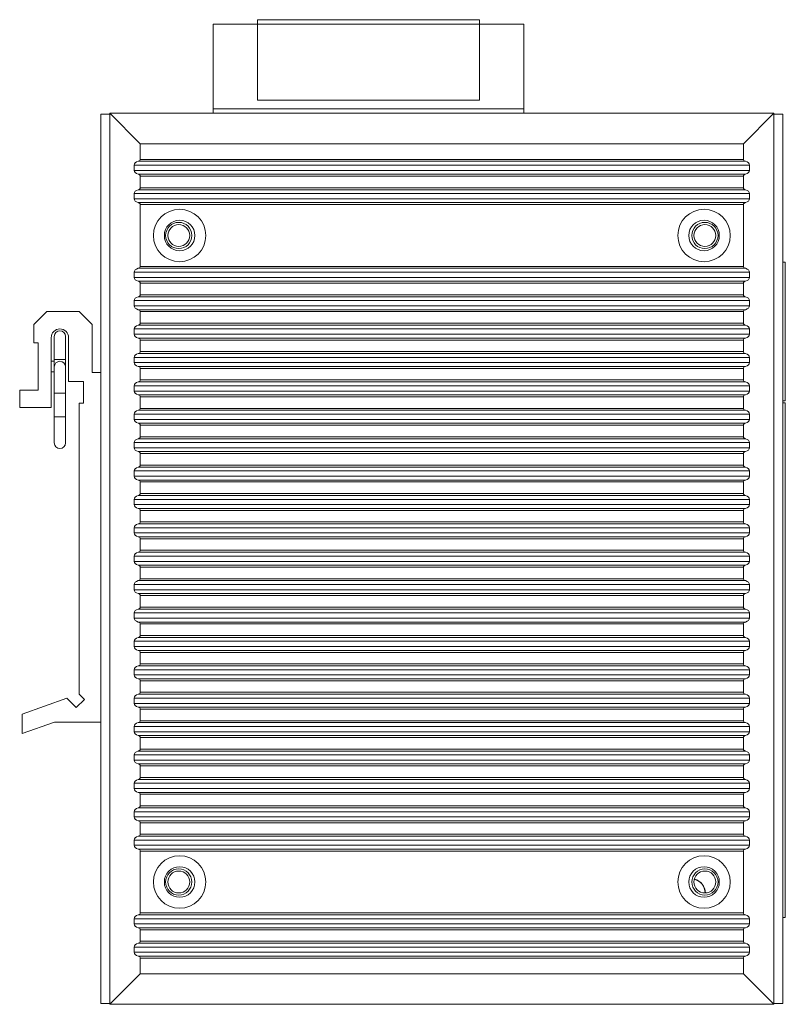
# Model space of a CAD drawing. Header units: millimetres. Extents: x -94 to 191, y -56 to 324.
# Tile 4 of 5: x 103 to 191, y 58 to 171. Entities that reach past the tile are written whole.
import ezdxf

# ---------------------------------------------------------------- set-up
doc = ezdxf.new("R2010")
doc.units = ezdxf.units.MM
doc.layers.get('0').update_dxf_attribs({"lineweight": 20})

msp = doc.modelspace()

# ---------------------------------------------------------------- linework, layer by layer
at = {"color": 7, "linetype": 'Continuous', "lineweight": 15}
for p, q in [((125.502, 170.238), (125.502, 160.538)), ((125.502, 170.238), (130.582, 170.238)), ((155.982, 170.738), (130.582, 170.738)), ((130.582, 170.738), (130.582, 170.238)), ((155.982, 170.238), (130.582, 170.238)), ((130.582, 170.238), (130.582, 161.538)), ((155.982, 170.738), (155.982, 170.238)), ((155.982, 170.238), (155.982, 161.538)), ((161.062, 170.238), (155.982, 170.238)), ((161.062, 170.238), (161.062, 160.538)), ((155.982, 161.538), (130.582, 161.538)), ((113.682, 58.038), (113.682, 160.038)), ((113.682, 160.038), (117.182, 156.538)), ((113.682, 160.038), (189.682, 160.038)), ((125.502, 160.038), (125.502, 160.538)), ((125.502, 160.538), (161.062, 160.538)), ((161.062, 160.538), (161.062, 160.038)), ((186.182, 156.538), (189.682, 160.038)), ((189.682, 58.038), (189.682, 160.038)), ((112.682, 130.338), (112.682, 159.938)), ((112.682, 159.938), (113.682, 159.938)), ((189.682, 159.938), (190.682, 159.938)), ((190.682, 159.938), (190.682, 58.138)), ((117.182, 154.752), (117.182, 156.538)), ((117.182, 156.538), (186.182, 156.538)), ((186.182, 154.752), (186.182, 156.538)), ((186.415, 154.53), (116.948, 154.53)), ((117.182, 154.752), (186.182, 154.752)), ((116.482, 154.088), (116.482, 153.488)), ((186.882, 154.088), (116.482, 154.088)), ((186.882, 153.488), (116.482, 153.488)), ((186.882, 153.488), (186.882, 154.088)), ((116.948, 153.046), (186.415, 153.046)), ((117.182, 151.502), (117.182, 152.825)), ((186.182, 152.825), (117.182, 152.825)), ((186.182, 151.502), (186.182, 152.825)), ((186.415, 151.28), (116.948, 151.28)), ((117.182, 151.502), (186.182, 151.502)), ((116.482, 150.838), (116.482, 150.238)), ((186.882, 150.838), (116.482, 150.838)), ((186.882, 150.238), (116.482, 150.238)), ((186.882, 150.238), (186.882, 150.838)), ((116.948, 149.796), (186.415, 149.796)), ((117.182, 142.502), (117.182, 149.575)), ((186.182, 149.575), (117.182, 149.575)), ((186.182, 142.502), (186.182, 149.575)), ((186.415, 142.28), (116.948, 142.28)), ((117.182, 142.502), (186.182, 142.502)), ((190.982, 142.978), (190.682, 142.978)), ((190.982, 127.098), (190.982, 142.978)), ((116.482, 141.838), (116.482, 141.238)), ((186.882, 141.838), (116.482, 141.838)), ((186.882, 141.238), (116.482, 141.238)), ((186.882, 141.238), (186.882, 141.838)), ((116.948, 140.796), (186.415, 140.796)), ((117.182, 139.252), (117.182, 140.575)), ((186.182, 140.575), (117.182, 140.575)), ((186.182, 139.252), (186.182, 140.575)), ((186.415, 139.03), (116.948, 139.03)), ((117.182, 139.252), (186.182, 139.252)), ((116.482, 138.588), (116.482, 137.988)), ((186.882, 138.588), (116.482, 138.588)), ((186.882, 137.988), (116.482, 137.988)), ((116.948, 137.546), (186.415, 137.546)), ((186.882, 137.988), (186.882, 138.588)), ((106.482, 137.338), (104.982, 135.838)), ((110.182, 137.338), (106.482, 137.338)), ((111.682, 135.838), (110.182, 137.338)), ((117.182, 136.002), (117.182, 137.325)), ((186.182, 137.325), (117.182, 137.325)), ((186.182, 136.002), (186.182, 137.325)), ((104.982, 135.838), (104.982, 133.738)), ((111.682, 130.338), (111.682, 135.838)), ((116.482, 135.338), (116.482, 134.738)), ((186.882, 135.338), (116.482, 135.338)), ((186.415, 135.78), (116.948, 135.78)), ((117.182, 136.002), (186.182, 136.002)), ((186.882, 134.738), (186.882, 135.338)), ((106.982, 126.338), (106.982, 134.338)), ((107.332, 134.488), (107.332, 131.838)), ((108.632, 131.838), (108.632, 134.488)), ((108.982, 134.338), (108.982, 129.338)), ((186.882, 134.738), (116.482, 134.738)), ((116.948, 134.296), (186.415, 134.296)), ((104.982, 133.738), (105.482, 133.738)), ((105.482, 133.738), (105.482, 128.338)), ((117.182, 132.752), (117.182, 134.075)), ((186.182, 134.075), (117.182, 134.075)), ((186.182, 132.752), (186.182, 134.075)), ((116.482, 132.088), (116.482, 131.488)), ((186.882, 132.088), (116.482, 132.088)), ((186.415, 132.53), (116.948, 132.53)), ((117.182, 132.752), (186.182, 132.752)), ((186.882, 131.488), (186.882, 132.088)), ((107.332, 131.663), (106.982, 131.663)), ((107.332, 131.838), (107.332, 130.988)), ((107.332, 130.988), (107.332, 127.988)), ((108.632, 130.988), (108.632, 131.838)), ((108.632, 127.988), (108.632, 130.988)), ((186.882, 131.488), (116.482, 131.488)), ((116.948, 131.046), (186.415, 131.046)), ((117.182, 129.502), (117.182, 130.825)), ((186.182, 130.825), (117.182, 130.825)), ((186.182, 129.502), (186.182, 130.825)), ((106.982, 130.413), (107.332, 130.413)), ((112.682, 130.338), (111.682, 130.338)), ((112.682, 90.338), (112.682, 130.338)), ((108.982, 129.338), (110.682, 129.338)), ((110.682, 129.338), (110.682, 126.838)), ((116.482, 128.838), (116.482, 128.238)), ((186.882, 128.838), (116.482, 128.838)), ((186.415, 129.28), (116.948, 129.28)), ((117.182, 129.502), (186.182, 129.502)), ((186.882, 128.238), (186.882, 128.838)), ((103.382, 128.338), (103.382, 126.338)), ((105.482, 128.338), (103.382, 128.338)), ((107.332, 127.988), (107.332, 125.288)), ((108.632, 125.288), (108.632, 127.988)), ((186.882, 128.238), (116.482, 128.238)), ((116.948, 127.796), (186.415, 127.796)), ((117.182, 126.252), (117.182, 127.575)), ((186.182, 127.575), (117.182, 127.575)), ((186.182, 126.252), (186.182, 127.575)), ((103.382, 126.338), (106.982, 126.338)), ((110.182, 126.838), (110.182, 93.556)), ((110.682, 126.838), (110.182, 126.838)), ((117.182, 126.252), (186.182, 126.252)), ((190.682, 127.098), (190.982, 127.098)), ((190.682, 126.888), (190.982, 126.888)), ((190.982, 126.888), (190.982, 67.988)), ((107.332, 125.288), (107.332, 122.288)), ((108.632, 122.288), (108.632, 125.288)), ((116.482, 125.588), (116.482, 124.988)), ((186.882, 125.588), (116.482, 125.588)), ((186.415, 126.03), (116.948, 126.03)), ((186.882, 124.988), (186.882, 125.588)), ((186.882, 124.988), (116.482, 124.988)), ((116.948, 124.546), (186.415, 124.546)), ((117.182, 123.002), (117.182, 124.325)), ((186.182, 124.325), (117.182, 124.325)), ((186.182, 123.002), (186.182, 124.325)), ((117.182, 123.002), (186.182, 123.002)), ((116.482, 122.338), (116.482, 121.738)), ((186.882, 122.338), (116.482, 122.338)), ((186.882, 121.738), (116.482, 121.738)), ((186.415, 122.78), (116.948, 122.78)), ((186.882, 121.738), (186.882, 122.338)), ((116.948, 121.296), (186.415, 121.296)), ((117.182, 119.752), (117.182, 121.075)), ((186.182, 121.075), (117.182, 121.075)), ((186.182, 119.752), (186.182, 121.075)), ((186.415, 119.53), (116.948, 119.53)), ((117.182, 119.752), (186.182, 119.752)), ((116.482, 119.088), (116.482, 118.488)), ((186.882, 119.088), (116.482, 119.088)), ((186.882, 118.488), (116.482, 118.488)), ((186.882, 118.488), (186.882, 119.088)), ((116.948, 118.046), (186.415, 118.046)), ((117.182, 116.502), (117.182, 117.825)), ((186.182, 117.825), (117.182, 117.825)), ((186.182, 116.502), (186.182, 117.825)), ((186.415, 116.28), (116.948, 116.28)), ((117.182, 116.502), (186.182, 116.502)), ((116.482, 115.838), (116.482, 115.238)), ((186.882, 115.838), (116.482, 115.838)), ((186.882, 115.238), (116.482, 115.238)), ((186.882, 115.238), (186.882, 115.838)), ((116.948, 114.796), (186.415, 114.796)), ((117.182, 113.252), (117.182, 114.575)), ((186.182, 114.575), (117.182, 114.575)), ((186.182, 113.252), (186.182, 114.575)), ((186.415, 113.03), (116.948, 113.03)), ((117.182, 113.252), (186.182, 113.252)), ((116.482, 112.588), (116.482, 111.988)), ((186.882, 112.588), (116.482, 112.588)), ((186.882, 111.988), (116.482, 111.988)), ((186.882, 111.988), (186.882, 112.588)), ((116.948, 111.546), (186.415, 111.546)), ((117.182, 110.002), (117.182, 111.325)), ((186.182, 111.325), (117.182, 111.325)), ((186.182, 110.002), (186.182, 111.325)), ((116.482, 109.338), (116.482, 108.738)), ((186.882, 109.338), (116.482, 109.338)), ((186.415, 109.78), (116.948, 109.78)), ((117.182, 110.002), (186.182, 110.002)), ((186.882, 108.738), (186.882, 109.338)), ((186.882, 108.738), (116.482, 108.738)), ((116.948, 108.296), (186.415, 108.296)), ((117.182, 106.752), (117.182, 108.075)), ((186.182, 108.075), (117.182, 108.075)), ((186.182, 106.752), (186.182, 108.075)), ((116.482, 106.088), (116.482, 105.488)), ((186.882, 106.088), (116.482, 106.088)), ((186.415, 106.53), (116.948, 106.53)), ((117.182, 106.752), (186.182, 106.752)), ((186.882, 105.488), (186.882, 106.088)), ((186.882, 105.488), (116.482, 105.488)), ((116.948, 105.046), (186.415, 105.046)), ((117.182, 103.502), (117.182, 104.825)), ((186.182, 104.825), (117.182, 104.825)), ((186.182, 103.502), (186.182, 104.825)), ((116.482, 102.838), (116.482, 102.238)), ((186.882, 102.838), (116.482, 102.838)), ((186.415, 103.28), (116.948, 103.28)), ((117.182, 103.502), (186.182, 103.502)), ((186.882, 102.238), (186.882, 102.838)), ((186.882, 102.238), (116.482, 102.238)), ((116.948, 101.796), (186.415, 101.796)), ((117.182, 100.252), (117.182, 101.575)), ((186.182, 101.575), (117.182, 101.575)), ((186.182, 100.252), (186.182, 101.575)), ((116.482, 99.588), (116.482, 98.988)), ((186.882, 99.588), (116.482, 99.588)), ((186.415, 100.03), (116.948, 100.03)), ((117.182, 100.252), (186.182, 100.252)), ((186.882, 98.988), (186.882, 99.588)), ((186.882, 98.988), (116.482, 98.988)), ((116.948, 98.546), (186.415, 98.546)), ((117.182, 97.002), (117.182, 98.325)), ((186.182, 98.325), (117.182, 98.325)), ((186.182, 97.002), (186.182, 98.325)), ((117.182, 97.002), (186.182, 97.002)), ((116.482, 96.338), (116.482, 95.738)), ((186.882, 96.338), (116.482, 96.338)), ((186.415, 96.78), (116.948, 96.78)), ((186.882, 95.738), (186.882, 96.338)), ((186.882, 95.738), (116.482, 95.738)), ((116.948, 95.296), (186.415, 95.296)), ((117.182, 93.752), (117.182, 95.075)), ((186.182, 95.075), (117.182, 95.075)), ((186.182, 93.752), (186.182, 95.075)), ((110.182, 93.556), (110.797, 92.941)), ((117.182, 93.752), (186.182, 93.752)), ((108.782, 93.061), (103.682, 91.265)), ((109.849, 91.993), (108.782, 93.061)), ((110.797, 92.941), (109.849, 91.993)), ((116.482, 93.088), (116.482, 92.488)), ((186.882, 93.088), (116.482, 93.088)), ((186.882, 92.488), (116.482, 92.488)), ((186.415, 93.53), (116.948, 93.53)), ((186.882, 92.488), (186.882, 93.088)), ((116.948, 92.046), (186.415, 92.046)), ((117.182, 90.502), (117.182, 91.825)), ((186.182, 91.825), (117.182, 91.825)), ((186.182, 90.502), (186.182, 91.825)), ((103.682, 91.265), (103.682, 89.038)), ((103.682, 89.038), (107.373, 90.338)), ((107.373, 90.338), (112.682, 90.338)), ((112.682, 58.138), (112.682, 90.338)), ((186.415, 90.28), (116.948, 90.28)), ((117.182, 90.502), (186.182, 90.502)), ((116.482, 89.838), (116.482, 89.238)), ((186.882, 89.838), (116.482, 89.838)), ((186.882, 89.238), (116.482, 89.238)), ((186.882, 89.238), (186.882, 89.838)), ((116.948, 88.796), (186.415, 88.796)), ((117.182, 87.252), (117.182, 88.575)), ((186.182, 88.575), (117.182, 88.575)), ((186.182, 87.252), (186.182, 88.575)), ((186.415, 87.03), (116.948, 87.03)), ((117.182, 87.252), (186.182, 87.252)), ((116.482, 86.588), (116.482, 85.988)), ((186.882, 86.588), (116.482, 86.588)), ((186.882, 85.988), (116.482, 85.988)), ((186.882, 85.988), (186.882, 86.588)), ((116.948, 85.546), (186.415, 85.546)), ((117.182, 84.002), (117.182, 85.325)), ((186.182, 85.325), (117.182, 85.325)), ((186.182, 84.002), (186.182, 85.325)), ((186.415, 83.78), (116.948, 83.78)), ((117.182, 84.002), (186.182, 84.002)), ((116.482, 83.338), (116.482, 82.738)), ((186.882, 83.338), (116.482, 83.338)), ((186.882, 82.738), (116.482, 82.738)), ((116.948, 82.296), (186.415, 82.296)), ((186.882, 82.738), (186.882, 83.338)), ((117.182, 80.752), (117.182, 82.075)), ((186.182, 82.075), (117.182, 82.075)), ((186.182, 80.752), (186.182, 82.075)), ((116.482, 80.088), (116.482, 79.488)), ((186.882, 80.088), (116.482, 80.088)), ((186.415, 80.53), (116.948, 80.53)), ((117.182, 80.752), (186.182, 80.752)), ((186.882, 79.488), (186.882, 80.088)), ((186.882, 79.488), (116.482, 79.488)), ((116.948, 79.046), (186.415, 79.046)), ((117.182, 77.502), (117.182, 78.825)), ((186.182, 78.825), (117.182, 78.825)), ((186.182, 77.502), (186.182, 78.825)), ((116.482, 76.838), (116.482, 76.238)), ((186.882, 76.838), (116.482, 76.838)), ((186.415, 77.28), (116.948, 77.28)), ((117.182, 77.502), (186.182, 77.502)), ((186.882, 76.238), (186.882, 76.838)), ((186.882, 76.238), (116.482, 76.238)), ((116.948, 75.796), (186.415, 75.796)), ((117.182, 68.502), (117.182, 75.575)), ((186.182, 75.575), (117.182, 75.575)), ((186.182, 68.502), (186.182, 75.575)), ((116.482, 67.838), (116.482, 67.238)), ((186.882, 67.838), (116.482, 67.838)), ((186.415, 68.28), (116.948, 68.28)), ((117.182, 68.502), (186.182, 68.502)), ((186.882, 67.238), (186.882, 67.838)), ((190.982, 67.988), (190.682, 67.988)), ((186.882, 67.238), (116.482, 67.238)), ((116.948, 66.796), (186.415, 66.796)), ((117.182, 65.252), (117.182, 66.575)), ((186.182, 66.575), (117.182, 66.575)), ((186.182, 65.252), (186.182, 66.575)), ((116.482, 64.588), (116.482, 63.988)), ((186.882, 64.588), (116.482, 64.588)), ((186.415, 65.03), (116.948, 65.03)), ((117.182, 65.252), (186.182, 65.252)), ((186.882, 63.988), (186.882, 64.588)), ((186.882, 63.988), (116.482, 63.988)), ((116.948, 63.546), (186.415, 63.546)), ((117.182, 61.538), (117.182, 63.325)), ((186.182, 63.325), (117.182, 63.325)), ((186.182, 61.538), (186.182, 63.325)), ((117.182, 61.538), (113.682, 58.038)), ((117.182, 61.538), (186.182, 61.538)), ((189.682, 58.038), (186.182, 61.538)), ((113.682, 58.138), (112.682, 58.138)), ((113.682, 58.038), (189.682, 58.038)), ((190.682, 58.138), (189.682, 58.138))]:
    msp.add_line(p, q, dxfattribs=at)
at = {"color": 8, "linetype": 'Continuous', "lineweight": 15}
for p, q in [((107.332, 131.838), (108.632, 131.838)), ((107.982, 127.988), (107.332, 127.988)), ((108.632, 127.988), (107.982, 127.988)), ((107.982, 125.288), (107.332, 125.288)), ((108.632, 125.288), (107.982, 125.288))]:
    msp.add_line(p, q, dxfattribs=at)
at = {"color": 7, "linetype": 'Continuous', "lineweight": 15}
for centre, radius in [((121.682, 146.038), 3), ((181.682, 146.038), 3), ((121.682, 146.038), 1.75), ((181.682, 146.038), 1.75), ((121.582, 146.038), 1.5), ((121.582, 146.038), 1.25), ((181.782, 146.038), 1.5), ((181.782, 146.038), 1.25), ((121.682, 72.038), 3), ((181.682, 72.038), 3), ((121.682, 72.038), 1.75), ((121.582, 72.038), 1.5), ((121.582, 72.038), 1.25), ((181.682, 72.038), 1.75), ((181.782, 72.038), 1.5), ((181.782, 72.038), 1.25)]:
    msp.add_circle(centre, radius, dxfattribs=at)
for centre, radius, start, end in [((107.982, 134.338), 1, 0, 180), ((107.982, 134.488), 0.65, 0, 180), ((107.982, 130.988), 0.65, 90, 180), ((107.982, 130.988), 0.65, 0, 90), ((107.982, 122.288), 0.65, 180, 0), ((180.182, 70.768), 1.625, 0.71541, 76.1639), ((180.182, 70.768), 1.65, 359.99985, 76.14886)]:
    msp.add_arc(centre, radius, start, end, dxfattribs=at)
for centre, major_axis, start_param, end_param in [((117.357, 154.088), (0.875, 0), 2.0563144, 3.1415927), ((116.744, 154.752), (0.438, 0), 5.1979071, 6.2831853), ((186.619, 154.752), (0.438, 0), 3.1415927, 4.2268709), ((186.007, 154.088), (0.875, 0), 0, 1.0852782), ((117.357, 153.488), (0.875, 0), 3.1415927, 4.2268709), ((186.007, 153.488), (0.875, 0), 5.1979071, 6.2831853), ((116.744, 152.825), (0.438, 0), 0, 1.0852782), ((186.619, 152.825), (0.438, 0), 2.0563144, 3.1415927), ((117.357, 150.838), (0.875, 0), 2.0563144, 3.1415927), ((116.744, 151.502), (0.438, 0), 5.1979071, 6.2831853), ((186.619, 151.502), (0.438, 0), 3.1415927, 4.2268709), ((186.007, 150.838), (0.875, 0), 0, 1.0852782), ((117.357, 150.238), (0.875, 0), 3.1415927, 4.2268709), ((186.007, 150.238), (0.875, 0), 5.1979071, 6.2831853), ((116.744, 149.575), (0.438, 0), 0, 1.0852782), ((186.619, 149.575), (0.438, 0), 2.0563144, 3.1415927), ((117.357, 141.838), (0.875, 0), 2.0563144, 3.1415927), ((116.744, 142.502), (0.438, 0), 5.1979071, 6.2831853), ((186.619, 142.502), (0.438, 0), 3.1415927, 4.2268709), ((186.007, 141.838), (0.875, 0), 0, 1.0852782), ((117.357, 141.238), (0.875, 0), 3.1415927, 4.2268709), ((186.007, 141.238), (0.875, 0), 5.1979071, 6.2831853), ((116.744, 140.575), (0.438, 0), 0, 1.0852782), ((186.619, 140.575), (0.438, 0), 2.0563144, 3.1415927), ((117.357, 138.588), (0.875, 0), 2.0563144, 3.1415927), ((116.744, 139.252), (0.438, 0), 5.1979071, 6.2831853), ((186.619, 139.252), (0.438, 0), 3.1415927, 4.2268709), ((186.007, 138.588), (0.875, 0), 0, 1.0852782), ((117.357, 137.988), (0.875, 0), 3.1415927, 4.2268709), ((116.744, 137.325), (0.438, 0), 0, 1.0852782), ((186.619, 137.325), (0.438, 0), 2.0563144, 3.1415927), ((186.007, 137.988), (0.875, 0), 5.1979071, 6.2831853), ((117.357, 135.338), (0.875, 0), 2.0563144, 3.1415927), ((116.744, 136.002), (0.438, 0), 5.1979071, 6.2831853), ((186.619, 136.002), (0.438, 0), 3.1415927, 4.2268709), ((186.007, 135.338), (0.875, 0), 0, 1.0852782), ((117.357, 134.738), (0.875, 0), 3.1415927, 4.2268709), ((116.744, 134.075), (0.438, 0), 0, 1.0852782), ((186.619, 134.075), (0.438, 0), 2.0563144, 3.1415927), ((186.007, 134.738), (0.875, 0), 5.1979071, 6.2831853), ((117.357, 132.088), (0.875, 0), 2.0563144, 3.1415927), ((116.744, 132.752), (0.438, 0), 5.1979071, 6.2831853), ((186.619, 132.752), (0.438, 0), 3.1415927, 4.2268709), ((186.007, 132.088), (0.875, 0), 0, 1.0852782), ((117.357, 131.488), (0.875, 0), 3.1415927, 4.2268709), ((116.744, 130.825), (0.438, 0), 0, 1.0852782), ((186.619, 130.825), (0.438, 0), 2.0563144, 3.1415927), ((186.007, 131.488), (0.875, 0), 5.1979071, 6.2831853), ((117.357, 128.838), (0.875, 0), 2.0563144, 3.1415927), ((116.744, 129.502), (0.438, 0), 5.1979071, 6.2831853), ((186.619, 129.502), (0.438, 0), 3.1415927, 4.2268709), ((186.007, 128.838), (0.875, 0), 0, 1.0852782), ((117.357, 128.238), (0.875, 0), 3.1415927, 4.2268709), ((116.744, 127.575), (0.438, 0), 0, 1.0852782), ((186.619, 127.575), (0.438, 0), 2.0563144, 3.1415927), ((186.007, 128.238), (0.875, 0), 5.1979071, 6.2831853), ((116.744, 126.252), (0.438, 0), 5.1979071, 6.2831853), ((186.619, 126.252), (0.438, 0), 3.1415927, 4.2268709), ((117.357, 125.588), (0.875, 0), 2.0563144, 3.1415927), ((186.007, 125.588), (0.875, 0), 0, 1.0852782), ((117.357, 124.988), (0.875, 0), 3.1415927, 4.2268709), ((116.744, 124.325), (0.438, 0), 0, 1.0852782), ((186.619, 124.325), (0.438, 0), 2.0563144, 3.1415927), ((186.007, 124.988), (0.875, 0), 5.1979071, 6.2831853), ((116.744, 123.002), (0.438, 0), 5.1979071, 6.2831853), ((186.619, 123.002), (0.438, 0), 3.1415927, 4.2268709), ((117.357, 122.338), (0.875, 0), 2.0563144, 3.1415927), ((117.357, 121.738), (0.875, 0), 3.1415927, 4.2268709), ((186.007, 122.338), (0.875, 0), 0, 1.0852782), ((186.007, 121.738), (0.875, 0), 5.1979071, 6.2831853), ((116.744, 121.075), (0.438, 0), 0, 1.0852782), ((186.619, 121.075), (0.438, 0), 2.0563144, 3.1415927), ((117.357, 119.088), (0.875, 0), 2.0563144, 3.1415927), ((116.744, 119.752), (0.438, 0), 5.1979071, 6.2831853), ((186.619, 119.752), (0.438, 0), 3.1415927, 4.2268709), ((186.007, 119.088), (0.875, 0), 0, 1.0852782), ((117.357, 118.488), (0.875, 0), 3.1415927, 4.2268709), ((186.007, 118.488), (0.875, 0), 5.1979071, 6.2831853), ((116.744, 117.825), (0.438, 0), 0, 1.0852782), ((186.619, 117.825), (0.438, 0), 2.0563144, 3.1415927), ((117.357, 115.838), (0.875, 0), 2.0563144, 3.1415927), ((116.744, 116.502), (0.438, 0), 5.1979071, 6.2831853), ((186.619, 116.502), (0.438, 0), 3.1415927, 4.2268709), ((186.007, 115.838), (0.875, 0), 0, 1.0852782), ((117.357, 115.238), (0.875, 0), 3.1415927, 4.2268709), ((186.007, 115.238), (0.875, 0), 5.1979071, 6.2831853), ((116.744, 114.575), (0.438, 0), 0, 1.0852782), ((186.619, 114.575), (0.438, 0), 2.0563144, 3.1415927), ((117.357, 112.588), (0.875, 0), 2.0563144, 3.1415927), ((116.744, 113.252), (0.438, 0), 5.1979071, 6.2831853), ((186.619, 113.252), (0.438, 0), 3.1415927, 4.2268709), ((186.007, 112.588), (0.875, 0), 0, 1.0852782), ((117.357, 111.988), (0.875, 0), 3.1415927, 4.2268709), ((186.007, 111.988), (0.875, 0), 5.1979071, 6.2831853), ((116.744, 111.325), (0.438, 0), 0, 1.0852782), ((186.619, 111.325), (0.438, 0), 2.0563144, 3.1415927), ((117.357, 109.338), (0.875, 0), 2.0563144, 3.1415927), ((116.744, 110.002), (0.438, 0), 5.1979071, 6.2831853), ((186.619, 110.002), (0.438, 0), 3.1415927, 4.2268709), ((186.007, 109.338), (0.875, 0), 0, 1.0852782), ((117.357, 108.738), (0.875, 0), 3.1415927, 4.2268709), ((116.744, 108.075), (0.438, 0), 0, 1.0852782), ((186.619, 108.075), (0.438, 0), 2.0563144, 3.1415927), ((186.007, 108.738), (0.875, 0), 5.1979071, 6.2831853), ((117.357, 106.088), (0.875, 0), 2.0563144, 3.1415927), ((116.744, 106.752), (0.438, 0), 5.1979071, 6.2831853), ((186.619, 106.752), (0.438, 0), 3.1415927, 4.2268709), ((186.007, 106.088), (0.875, 0), 0, 1.0852782), ((117.357, 105.488), (0.875, 0), 3.1415927, 4.2268709), ((116.744, 104.825), (0.438, 0), 0, 1.0852782), ((186.619, 104.825), (0.438, 0), 2.0563144, 3.1415927), ((186.007, 105.488), (0.875, 0), 5.1979071, 6.2831853), ((117.357, 102.838), (0.875, 0), 2.0563144, 3.1415927), ((116.744, 103.502), (0.438, 0), 5.1979071, 6.2831853), ((186.619, 103.502), (0.438, 0), 3.1415927, 4.2268709), ((186.007, 102.838), (0.875, 0), 0, 1.0852782), ((117.357, 102.238), (0.875, 0), 3.1415927, 4.2268709), ((116.744, 101.575), (0.438, 0), 0, 1.0852782), ((186.619, 101.575), (0.438, 0), 2.0563144, 3.1415927), ((186.007, 102.238), (0.875, 0), 5.1979071, 6.2831853), ((117.357, 99.588), (0.875, 0), 2.0563144, 3.1415927), ((116.744, 100.252), (0.438, 0), 5.1979071, 6.2831853), ((186.619, 100.252), (0.438, 0), 3.1415927, 4.2268709), ((186.007, 99.588), (0.875, 0), 0, 1.0852782), ((117.357, 98.988), (0.875, 0), 3.1415927, 4.2268709), ((116.744, 98.325), (0.438, 0), 0, 1.0852782), ((186.619, 98.325), (0.438, 0), 2.0563144, 3.1415927), ((186.007, 98.988), (0.875, 0), 5.1979071, 6.2831853), ((116.744, 97.002), (0.438, 0), 5.1979071, 6.2831853), ((186.619, 97.002), (0.438, 0), 3.1415927, 4.2268709), ((117.357, 96.338), (0.875, 0), 2.0563144, 3.1415927), ((186.007, 96.338), (0.875, 0), 0, 1.0852782), ((117.357, 95.738), (0.875, 0), 3.1415927, 4.2268709), ((116.744, 95.075), (0.438, 0), 0, 1.0852782), ((186.619, 95.075), (0.438, 0), 2.0563144, 3.1415927), ((186.007, 95.738), (0.875, 0), 5.1979071, 6.2831853), ((116.744, 93.752), (0.438, 0), 5.1979071, 6.2831853), ((186.619, 93.752), (0.438, 0), 3.1415927, 4.2268709), ((117.357, 93.088), (0.875, 0), 2.0563144, 3.1415927), ((117.357, 92.488), (0.875, 0), 3.1415927, 4.2268709), ((186.007, 93.088), (0.875, 0), 0, 1.0852782), ((186.007, 92.488), (0.875, 0), 5.1979071, 6.2831853), ((116.744, 91.825), (0.438, 0), 0, 1.0852782), ((186.619, 91.825), (0.438, 0), 2.0563144, 3.1415927), ((117.357, 89.838), (0.875, 0), 2.0563144, 3.1415927), ((116.744, 90.502), (0.438, 0), 5.1979071, 6.2831853), ((186.619, 90.502), (0.438, 0), 3.1415927, 4.2268709), ((186.007, 89.838), (0.875, 0), 0, 1.0852782), ((117.357, 89.238), (0.875, 0), 3.1415927, 4.2268709), ((186.007, 89.238), (0.875, 0), 5.1979071, 6.2831853), ((116.744, 88.575), (0.438, 0), 0, 1.0852782), ((186.619, 88.575), (0.438, 0), 2.0563144, 3.1415927), ((117.357, 86.588), (0.875, 0), 2.0563144, 3.1415927), ((116.744, 87.252), (0.438, 0), 5.1979071, 6.2831853), ((186.619, 87.252), (0.438, 0), 3.1415927, 4.2268709), ((186.007, 86.588), (0.875, 0), 0, 1.0852782), ((117.357, 85.988), (0.875, 0), 3.1415927, 4.2268709), ((186.007, 85.988), (0.875, 0), 5.1979071, 6.2831853), ((116.744, 85.325), (0.438, 0), 0, 1.0852782), ((186.619, 85.325), (0.438, 0), 2.0563144, 3.1415927), ((117.357, 83.338), (0.875, 0), 2.0563144, 3.1415927), ((116.744, 84.002), (0.438, 0), 5.1979071, 6.2831853), ((186.619, 84.002), (0.438, 0), 3.1415927, 4.2268709), ((186.007, 83.338), (0.875, 0), 0, 1.0852782), ((117.357, 82.738), (0.875, 0), 3.1415927, 4.2268709), ((116.744, 82.075), (0.438, 0), 0, 1.0852782), ((186.619, 82.075), (0.438, 0), 2.0563144, 3.1415927), ((186.007, 82.738), (0.875, 0), 5.1979071, 6.2831853), ((117.357, 80.088), (0.875, 0), 2.0563144, 3.1415927), ((116.744, 80.752), (0.438, 0), 5.1979071, 6.2831853), ((186.619, 80.752), (0.438, 0), 3.1415927, 4.2268709), ((186.007, 80.088), (0.875, 0), 0, 1.0852782), ((117.357, 79.488), (0.875, 0), 3.1415927, 4.2268709), ((116.744, 78.825), (0.438, 0), 0, 1.0852782), ((186.619, 78.825), (0.438, 0), 2.0563144, 3.1415927), ((186.007, 79.488), (0.875, 0), 5.1979071, 6.2831853), ((117.357, 76.838), (0.875, 0), 2.0563144, 3.1415927), ((116.744, 77.502), (0.438, 0), 5.1979071, 6.2831853), ((186.619, 77.502), (0.438, 0), 3.1415927, 4.2268709), ((186.007, 76.838), (0.875, 0), 0, 1.0852782), ((117.357, 76.238), (0.875, 0), 3.1415927, 4.2268709), ((116.744, 75.575), (0.438, 0), 0, 1.0852782), ((186.619, 75.575), (0.438, 0), 2.0563144, 3.1415927), ((186.007, 76.238), (0.875, 0), 5.1979071, 6.2831853), ((117.357, 67.838), (0.875, 0), 2.0563144, 3.1415927), ((116.744, 68.502), (0.438, 0), 5.1979071, 6.2831853), ((186.619, 68.502), (0.438, 0), 3.1415927, 4.2268709), ((186.007, 67.838), (0.875, 0), 0, 1.0852782), ((117.357, 67.238), (0.875, 0), 3.1415927, 4.2268709), ((116.744, 66.575), (0.438, 0), 0, 1.0852782), ((186.619, 66.575), (0.438, 0), 2.0563144, 3.1415927), ((186.007, 67.238), (0.875, 0), 5.1979071, 6.2831853), ((117.357, 64.588), (0.875, 0), 2.0563144, 3.1415927), ((116.744, 65.252), (0.438, 0), 5.1979071, 6.2831853), ((186.619, 65.252), (0.438, 0), 3.1415927, 4.2268709), ((186.007, 64.588), (0.875, 0), 0, 1.0852782), ((117.357, 63.988), (0.875, 0), 3.1415927, 4.2268709), ((116.744, 63.325), (0.438, 0), 0, 1.0852782), ((186.619, 63.325), (0.438, 0), 2.0563144, 3.1415927), ((186.007, 63.988), (0.875, 0), 5.1979071, 6.2831853)]:
    msp.add_ellipse(centre, major_axis=major_axis, ratio=0.5714286, start_param=start_param, end_param=end_param, dxfattribs=at)

doc.saveas('drawing.dxf')
